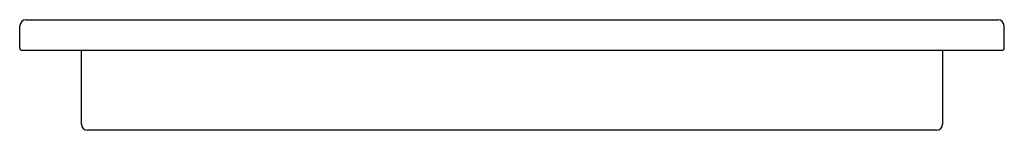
# Model space of a CAD drawing. Header units: millimetres. Extents: x -0.4 to 0.4, y 0 to 0.09.
import ezdxf

# ---------------------------------------------------------------- set-up
doc = ezdxf.new("R2010")
doc.units = ezdxf.units.MM
doc.layers.add('BLOCKS', color=3, linetype='Continuous')

msp = doc.modelspace()

# ---------------------------------------------------------------- linework, layer by layer
at = {"layer": 'BLOCKS'}
for p, q in [((-0.39506, 0.09), (-0.38998, 0.09)), ((-0.38998, 0.09), (0.39002, 0.09)), ((0.39002, 0.09), (0.39511, 0.09)), ((-0.40019, 0.078), (-0.40006, 0.08509)), ((0.40023, 0.078), (0.40011, 0.08509)), ((-0.40019, 0.067), (-0.40019, 0.078)), ((0.40023, 0.067), (0.40023, 0.078)), ((-0.38998, 0.065), (-0.39819, 0.065)), ((0.39002, 0.065), (-0.38998, 0.065)), ((-0.35005, 0.005), (-0.35005, 0.065)), ((0.35009, 0.065), (0.35009, 0.005)), ((0.39823, 0.065), (0.39002, 0.065)), ((-0.34007, 0), (-0.34505, 0)), ((0.34007, 0), (-0.34007, 0)), ((0.34509, 0), (0.34007, 0))]:
    msp.add_line(p, q, dxfattribs=at)
for centre, radius, start, end in [((-0.39506, 0.085), 0.005, 90, 179), ((0.39511, 0.085), 0.005, 1, 90), ((-0.39819, 0.067), 0.002, 180, 270), ((0.39823, 0.067), 0.002, 270, 0), ((-0.34505, 0.005), 0.005, 180, 270), ((0.34509, 0.005), 0.005, 270, 0)]:
    msp.add_arc(centre, radius, start, end, dxfattribs=at)

doc.saveas('drawing.dxf')
